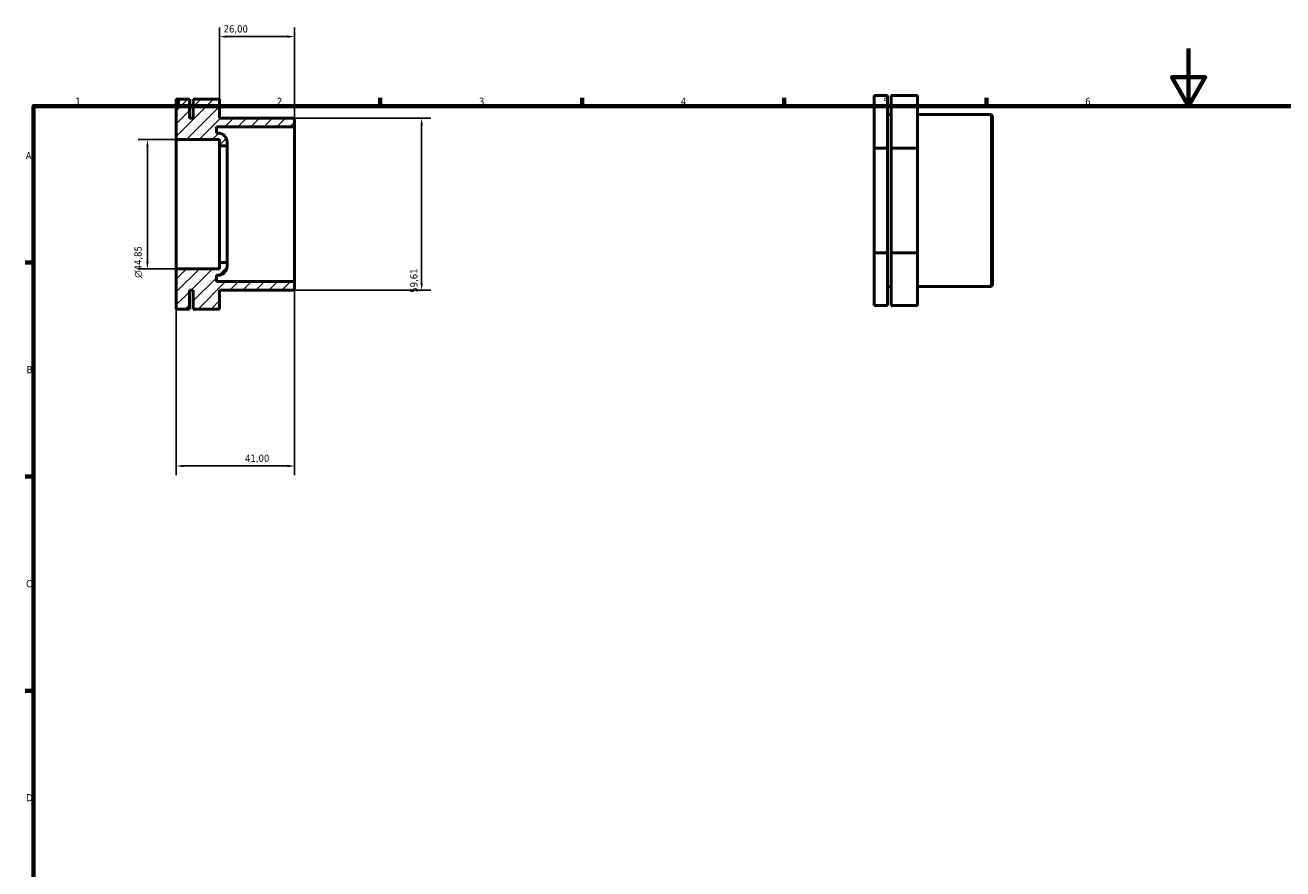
# Model space of a CAD drawing. Header units: millimetres. Extents: x 0 to 906, y 0 to 602.
# Tile 2 of 3: x 17 to 453, y 309 to 602. Entities that reach past the tile are written whole.
import ezdxf

# ---------------------------------------------------------------- set-up
doc = ezdxf.new("R2010")
doc.units = ezdxf.units.MM
for name, color, linetype, lineweight in [('Border (ISO)', 7, 'Continuous', 70), ('Dimension (ISO)', 7, 'Continuous', 25), ('Hatch (ISO)', 7, 'Continuous', 18), ('Visible (ISO)', 7, 'Continuous', 50)]:
    doc.layers.add(name, color=color, linetype=linetype, lineweight=lineweight)
doc.styles.add('Note Text (ISO)', font='tahoma.ttf')
doc.dimstyles.new('Default (ISO)', dxfattribs={"dimtxt": 2.5, "dimasz": 2.5, "dimexe": 3.175, "dimexo": 0, "dimgap": 0.762, "dimtad": 1, "dimrnd": 1e-08, "dimzin": 0, "dimtxsty": 'Note Text (ISO)', "dimcen": 0.09, "dimdle": 10, "dimclrd": 256, "dimclre": 256, "dimclrt": 232, "dimazin": 0, "dimtfac": 1.40208, "dimtmove": 0, "dimatfit": 3, "dimfxl": 1, "dimtolj": 1, "dimtzin": 0, "dimlwd": -1, "dimlwe": -1, "dimarcsym": 0})

# ---------------------------------------------------------------- blocks, each defined once
blk = doc.blocks.new('Borders Default Border')
at = {"layer": 'Border (ISO)'}
for p, q in [((70.08, 574), (70.08, 576.9)), ((140.17, 574), (140.17, 576.9)), ((210.25, 574), (210.25, 576.9)), ((280.33, 574), (280.33, 576.9)), ((350.42, 574), (350.42, 576.9)), ((20, 519.75), (17.1, 519.75)), ((20, 445.5), (17.1, 445.5)), ((20, 371.25), (17.1, 371.25))]:
    blk.add_line(p, q, dxfattribs=at)
at = {"layer": 'Border (ISO)', "flags": 128}
for points in [[(420.5, 594), (420.5, 574), (414.73, 584), (426.27, 584), (420.5, 574)], [(20, 20), (20, 574), (821, 574), (821, 20), (20, 20)]]:
    blk.add_lwpolyline(points, dxfattribs=at)
at = {"layer": 'Border (ISO)', "color": 232, "true_color": 0xca0064, "char_height": 2.5, "attachment_point": 7, "style": 'Note Text (ISO)'}
for s, insert in [('1', (34.48, 574.4)), ('2', (104.37, 574.4)), ('3', (174.43, 574.35)), ('4', (244.42, 574.4)), ('5', (314.64, 574.35)), ('6', (384.66, 574.35)), ('A', (17.29, 555.62)), ('B', (17.59, 481.37)), ('C', (17.43, 407.08)), ('D', (17.43, 332.88))]:
    blk.add_mtext(s, dxfattribs=dict(at, insert=insert))
blk = doc.blocks.new('*D7')
at = {"layer": 'Defpoints', "color": 0, "transparency": 16777216}
for p in [(69.5, 517.58), (110.5, 513.17), (110.5, 449.18)]:
    blk.add_point(p, dxfattribs=at)
at = {"layer": 'Dimension (ISO)', "transparency": 16777216}
for p, q in [((69.5, 517.58), (69.5, 446.01)), ((110.5, 513.17), (110.5, 446.01)), ((72, 449.18), (108, 449.18))]:
    blk.add_line(p, q, dxfattribs=at)
for points in [[(72, 449.6), (72, 448.76), (69.5, 449.18)], [(108, 449.6), (108, 448.76), (110.5, 449.18)]]:
    blk.add_solid(points, dxfattribs=at)
at = {"layer": 'Dimension (ISO)', "color": 232, "true_color": 0xca0064, "transparency": 16777216, "insert": (93.33, 453.11), "char_height": 2.5, "attachment_point": 1, "style": 'Note Text (ISO)'}
blk.add_mtext('\\A1;41,00', dxfattribs=at)
blk = doc.blocks.new('*D9')
at = {"layer": 'Defpoints', "color": 0, "transparency": 16777216}
for p in [(69.5, 562.42), (59.5, 517.58), (69.5, 517.58)]:
    blk.add_point(p, dxfattribs=at)
at = {"layer": 'Dimension (ISO)', "transparency": 16777216}
for p, q in [((69.5, 562.42), (56.33, 562.42)), ((59.5, 559.92), (59.5, 520.08)), ((69.5, 517.58), (56.33, 517.58))]:
    blk.add_line(p, q, dxfattribs=at)
for points in [[(59.08, 559.92), (59.92, 559.92), (59.5, 562.42)], [(59.08, 520.08), (59.92, 520.08), (59.5, 517.58)]]:
    blk.add_solid(points, dxfattribs=at)
at = {"layer": 'Dimension (ISO)', "color": 232, "true_color": 0xca0064, "transparency": 16777216, "insert": (54.98, 514.42), "char_height": 2.5, "attachment_point": 1, "rotation": 90, "style": 'Note Text (ISO)'}
blk.add_mtext('\\A1;\\fAIGDT|b0|i0;\\H2.5000;\\ln\\fTahoma|b0|i0;\\H2.5000;44,85', dxfattribs=at)
blk = doc.blocks.new('*D10')
at = {"layer": 'Defpoints', "color": 0, "transparency": 16777216}
for p in [(110.09, 569.81), (110.09, 510.19), (154.57, 510.19)]:
    blk.add_point(p, dxfattribs=at)
at = {"layer": 'Dimension (ISO)', "transparency": 16777216}
for p, q in [((110.09, 569.81), (157.75, 569.81)), ((154.57, 567.31), (154.57, 512.69)), ((110.09, 510.19), (157.75, 510.19))]:
    blk.add_line(p, q, dxfattribs=at)
for points in [[(154.16, 567.31), (154.99, 567.31), (154.57, 569.81)], [(154.16, 512.69), (154.99, 512.69), (154.57, 510.19)]]:
    blk.add_solid(points, dxfattribs=at)
at = {"layer": 'Dimension (ISO)', "color": 232, "true_color": 0xca0064, "transparency": 16777216, "insert": (150.64, 509.26), "char_height": 2.5, "attachment_point": 1, "rotation": 90, "style": 'Note Text (ISO)'}
blk.add_mtext('\\A1;59,61', dxfattribs=at)
blk = doc.blocks.new('*D11')
at = {"layer": 'Defpoints', "color": 0, "transparency": 16777216}
for p in [(84.5, 598.11), (84.5, 576.37), (110.5, 566.83)]:
    blk.add_point(p, dxfattribs=at)
at = {"layer": 'Dimension (ISO)', "transparency": 16777216}
for p, q in [((84.5, 576.37), (84.5, 601.29)), ((108, 598.11), (87, 598.11)), ((110.5, 566.83), (110.5, 601.29))]:
    blk.add_line(p, q, dxfattribs=at)
for points in [[(87, 598.53), (87, 597.69), (84.5, 598.11)], [(108, 598.53), (108, 597.69), (110.5, 598.11)]]:
    blk.add_solid(points, dxfattribs=at)
at = {"layer": 'Dimension (ISO)', "color": 232, "true_color": 0xca0064, "transparency": 16777216, "insert": (85.89, 602.05), "char_height": 2.5, "attachment_point": 1, "style": 'Note Text (ISO)'}
blk.add_mtext('\\A1;26,00', dxfattribs=at)

msp = doc.modelspace()

# ---------------------------------------------------------------- hatches: boundary and pattern name
at = {"layer": 'Hatch (ISO)'}
h = msp.add_hatch(dxfattribs=at)
h.set_pattern_fill('ANSI31', color=256, scale=25.4, style=0)
h.set_pattern_definition([(45, (0, 0), (-2.245064, 2.245064), [])])
edge = h.paths.add_edge_path()
edge.add_line((110.09, 510.193), (110.5, 510.603))
edge.add_line((110.5, 510.603), (110.5, 513.174))
edge.add_line((110.5, 513.174), (83.44, 513.174))
edge.add_line((83.44, 513.174), (83.44, 515.335))
edge.add_line((83.44, 515.335), (83.95, 515.335))
edge.add_ellipse((83.95, 518.485), major_axis=(0, -3.15), ratio=1, start_angle=0, end_angle=90)
edge.add_line((87.1, 518.485), (87.1, 519.82))
edge.add_line((87.1, 519.82), (84.5, 519.82))
edge.add_line((84.5, 519.82), (84.5, 517.577))
edge.add_line((84.5, 517.577), (69.5, 517.577))
edge.add_line((69.5, 517.577), (69.5, 503.627))
edge.add_line((69.5, 503.627), (74.056, 503.627))
edge.add_line((74.056, 503.627), (74.056, 510.193))
edge.add_line((74.056, 510.193), (75.389, 510.193))
edge.add_line((75.389, 510.193), (75.389, 503.627))
edge.add_line((75.389, 503.627), (84.5, 503.627))
edge.add_line((84.5, 503.627), (84.5, 510.193))
edge.add_line((84.5, 510.193), (110.09, 510.193))
edge = h.paths.add_edge_path()
edge.add_line((110.5, 569.397), (110.09, 569.807))
edge.add_line((110.09, 569.807), (84.5, 569.807))
edge.add_line((84.5, 569.807), (84.5, 576.373))
edge.add_line((84.5, 576.373), (75.389, 576.373))
edge.add_line((75.389, 576.373), (75.389, 569.807))
edge.add_line((75.389, 569.807), (74.056, 569.807))
edge.add_line((74.056, 569.807), (74.056, 576.373))
edge.add_line((74.056, 576.373), (69.5, 576.373))
edge.add_line((69.5, 576.373), (69.5, 562.423))
edge.add_line((69.5, 562.423), (84.5, 562.423))
edge.add_line((84.5, 562.423), (84.5, 560.18))
edge.add_line((84.5, 560.18), (87.1, 560.18))
edge.add_line((87.1, 560.18), (87.1, 561.515))
edge.add_ellipse((83.95, 561.515), major_axis=(3.15, 0), ratio=1, start_angle=0, end_angle=90)
edge.add_line((83.95, 564.665), (83.44, 564.665))
edge.add_line((83.44, 564.665), (83.44, 566.826))
edge.add_line((83.44, 566.826), (110.5, 566.826))
edge.add_line((110.5, 566.826), (110.5, 569.397))

# ---------------------------------------------------------------- linework, layer by layer
at = {"layer": 'Visible (ISO)'}
for p, q in [((74.056, 576.373), (69.5, 576.373)), ((69.5, 576.373), (69.5, 562.423)), ((74.056, 569.807), (74.056, 576.373)), ((84.5, 576.373), (75.389, 576.373)), ((75.389, 576.373), (75.389, 569.807)), ((84.5, 569.807), (84.5, 576.373)), ((316.087, 577.637), (311.531, 577.637)), ((311.531, 577.637), (311.531, 559.451)), ((316.087, 559.451), (316.087, 577.637)), ((326.531, 577.637), (317.42, 577.637)), ((317.42, 577.637), (317.42, 559.451)), ((326.531, 559.451), (326.531, 577.637)), ((75.389, 569.807), (74.056, 569.807)), ((110.09, 569.807), (84.5, 569.807)), ((110.5, 569.397), (110.09, 569.807)), ((110.5, 566.826), (110.5, 569.397)), ((316.087, 571.071), (317.42, 571.071)), ((326.531, 571.071), (352.121, 571.071)), ((352.121, 511.457), (352.121, 571.071)), ((352.531, 570.661), (352.121, 571.071)), ((352.531, 570.661), (352.531, 511.867)), ((83.44, 564.665), (83.44, 566.826)), ((83.44, 566.826), (110.5, 566.826)), ((83.95, 564.665), (83.44, 564.665)), ((110.5, 513.174), (110.5, 566.826)), ((69.5, 562.423), (84.5, 562.423)), ((69.5, 517.577), (69.5, 562.423)), ((84.5, 562.423), (84.5, 560.18)), ((84.5, 560.18), (87.1, 560.18)), ((84.5, 519.82), (84.5, 560.18)), ((87.1, 560.18), (87.1, 561.515)), ((87.1, 519.82), (87.1, 560.18)), ((311.531, 559.451), (311.531, 523.078)), ((316.087, 559.451), (311.531, 559.451)), ((316.087, 523.078), (316.087, 559.451)), ((317.42, 559.451), (317.42, 523.078)), ((326.531, 559.451), (317.42, 559.451)), ((326.531, 523.078), (326.531, 559.451)), ((87.1, 519.82), (84.5, 519.82)), ((84.5, 519.82), (84.5, 517.577)), ((87.1, 518.485), (87.1, 519.82)), ((316.087, 523.078), (311.531, 523.078)), ((311.531, 523.078), (311.531, 504.891)), ((316.087, 504.891), (316.087, 523.078)), ((326.531, 523.078), (317.42, 523.078)), ((317.42, 523.078), (317.42, 504.891)), ((326.531, 504.891), (326.531, 523.078)), ((84.5, 517.577), (69.5, 517.577)), ((69.5, 517.577), (69.5, 503.627)), ((83.44, 513.174), (83.44, 515.335)), ((83.44, 515.335), (83.95, 515.335)), ((110.5, 513.174), (83.44, 513.174)), ((110.09, 510.193), (110.5, 510.603)), ((110.5, 510.603), (110.5, 513.174)), ((316.087, 511.457), (317.42, 511.457)), ((326.531, 511.457), (352.121, 511.457)), ((352.531, 511.867), (352.121, 511.457)), ((74.056, 503.627), (74.056, 510.193)), ((74.056, 510.193), (75.389, 510.193)), ((75.389, 510.193), (75.389, 503.627)), ((84.5, 503.627), (84.5, 510.193)), ((84.5, 510.193), (110.09, 510.193)), ((74.056, 503.627), (69.5, 503.627)), ((84.5, 503.627), (75.389, 503.627)), ((316.087, 504.891), (311.531, 504.891)), ((326.531, 504.891), (317.42, 504.891))]:
    msp.add_line(p, q, dxfattribs=at)
for centre, start, end in [((83.95, 561.515), 0, 90), ((83.95, 518.485), 270, 0)]:
    msp.add_arc(centre, 3.15, start, end, dxfattribs=at)

# ---------------------------------------------------------------- block references
msp.add_blockref('Borders Default Border', (0, 0))

# ---------------------------------------------------------------- dimensions: what is measured, and where the dimension line sits
at = {"layer": 'Dimension (ISO)'}
for base, p1, p2, angle, picture, middle in [((84.5, 598.111), (110.5, 566.826), (84.5, 576.373), 180, '*D11', (90, 598.111)), ((154.574, 510.193), (110.09, 569.807), (110.09, 510.193), 90, '*D10', (154.574, 513.292)), ((110.5, 449.181), (69.5, 517.577), (110.5, 513.174), 180, '*D7', (97.5, 449.181))]:
    dim = msp.add_linear_dim(base=base, p1=p1, p2=p2, angle=angle, dimstyle='Default (ISO)', override={"dimdec": 2, "dimtp": 0, "dimtm": 0, "dimtdec": 2, "dimtofl": 0, "dimatfit": 1}, dxfattribs=at)
    dim.commit()
    dim.dimension.update_dxf_attribs({"geometry": picture, "text_midpoint": middle, "dimtype": 160})
dim = msp.add_linear_dim(base=(59.5, 517.577), p1=(69.5, 562.423), p2=(69.5, 517.577), angle=90, text='\\fAIGDT|b0|i0;\\H2.5000;\\ln\\fTahoma|b0|i0;\\H2.5000;<>', dimstyle='Default (ISO)', override={"dimdec": 2, "dimtp": 0, "dimtm": 0, "dimtdec": 2, "dimtofl": 0, "dimatfit": 1}, dxfattribs=at)
dim.commit()
dim.dimension.update_dxf_attribs({"geometry": '*D9', "text_midpoint": (59.5, 519.96), "dimtype": 160})

doc.saveas('drawing.dxf')
